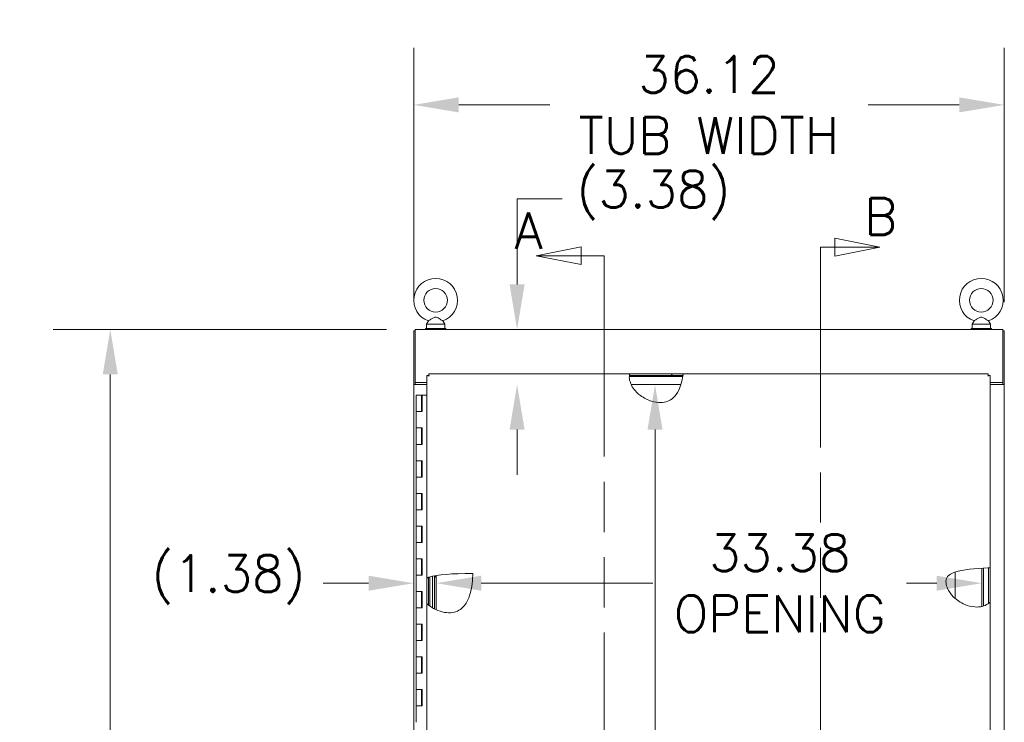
# Model space of a CAD drawing. Header units: inches. Extents: x 4 to 472, y 10 to 298.
# Tile 23 of 45: x 159 to 219, y 193 to 236. Entities that reach past the tile are written whole.
import ezdxf

# ---------------------------------------------------------------- set-up
doc = ezdxf.new("R2010")
doc.units = ezdxf.units.IN
doc.header["$LTSCALE"] = 28
doc.header["$MEASUREMENT"] = 0
doc.linetypes.add('DOUBLE_DASH_CHAIN', pattern=[1.2403, 0.6614, -0.0827, 0.1654, -0.0827, 0.1654, -0.0827])
for name, color, linetype, lineweight in [('Dimension (ANSI)', 7, 'Continuous', 5), ('Hatch (ANSI)', 7, 'Continuous', 5), ('Section Line (ANSI)', 7, 'DOUBLE_DASH_CHAIN', 5), ('Visible (ANSI)', 7, 'Continuous', 5)]:
    doc.layers.add(name, color=color, linetype=linetype, lineweight=lineweight)
doc.styles.add('ROMANS', font='romans.shx')
doc.dimstyles.new('Default (ANSI)', dxfattribs={"dimscale": 28, "dimtxt": 0.08, "dimasz": 0.098425, "dimexe": 0.125, "dimexo": 0.0625, "dimgap": 0.031496, "dimtad": 0, "dimtih": 1, "dimtoh": 1, "dimrnd": 1e-08, "dimzin": 0, "dimdsep": 46, "dimtxsty": 'ROMANS', "dimcen": 0.09, "dimdle": 0.393701, "dimclrd": 256, "dimclre": 256, "dimclrt": 256, "dimadec": 0, "dimazin": 0, "dimtfac": 1.25, "dimtofl": 0, "dimtmove": 0, "dimatfit": 3, "dimfxl": 0, "dimtolj": 1, "dimtzin": 0, "dimlwd": -1, "dimlwe": -1, "dimarcsym": 0})

# ---------------------------------------------------------------- blocks, each defined once
blk = doc.blocks.new('2dTransSection0')
at = {"layer": 'Section Line (ANSI)', "linetype": 'Continuous'}
for p, q in [((6.9099, 7.9178), (6.8119, 7.8983)), ((6.9099, 7.8788), (6.9099, 7.9178)), ((6.9099, 7.8983), (6.8119, 7.8983)), ((6.8119, 7.8983), (6.9099, 7.8788)), ((6.9601, 7.8983), (6.9099, 7.8983)), ((6.9601, 7.8983), (6.9601, 7.8824)), ((6.883, 5.0501), (6.785, 5.0306)), ((6.883, 5.0111), (6.883, 5.0501)), ((6.9601, 5.0465), (6.9601, 5.0306)), ((6.883, 5.0306), (6.785, 5.0306)), ((6.785, 5.0306), (6.883, 5.0111)), ((6.9601, 5.0306), (6.883, 5.0306))]:
    blk.add_line(p, q, dxfattribs=at)
at = {"layer": 'Section Line (ANSI)', "linetype": 'DOUBLE_DASH_CHAIN', "ltscale": 0.023704}
blk.add_line((6.9601, 7.8983), (6.9601, 5.0306), dxfattribs=at)
at = {"layer": 'Section Line (ANSI)', "linetype": 'Continuous', "flags": 128}
for points in [[(6.9099, 7.9178), (6.8119, 7.8983)], [(6.883, 5.0501), (6.785, 5.0306)]]:
    blk.add_lwpolyline(points, dxfattribs=at)
at = {"layer": 'Section Line (ANSI)'}
for points in [[(6.9099, 7.9178), (6.8119, 7.8983), (6.9099, 7.8788), (6.9099, 7.9178)], [(6.883, 5.0501), (6.785, 5.0306), (6.883, 5.0111), (6.883, 5.0501)]]:
    blk.add_solid(points, dxfattribs=at)
at = {"layer": 'Section Line (ANSI)', "insert": (6.7645, 7.9129), "char_height": 0.08, "attachment_point": 7, "line_spacing_factor": 2.283283, "style": 'ROMANS'}
blk.add_mtext('A', dxfattribs=at)
at = {"layer": 'Section Line (ANSI)', "insert": (6.7388, 4.9231), "char_height": 0.08, "attachment_point": 7, "style": 'ROMANS'}
blk.add_mtext('A', dxfattribs=at)
blk = doc.blocks.new('2dTransSection1')
at = {"layer": 'Section Line (ANSI)', "linetype": 'Continuous'}
for p, q in [((7.5625, 7.9169), (7.4645, 7.9364)), ((7.4645, 7.9364), (7.4645, 7.8974)), ((7.4329, 7.9169), (7.4329, 7.9011)), ((7.4329, 7.9169), (7.4645, 7.9169)), ((7.4645, 7.9169), (7.5625, 7.9169)), ((7.4645, 7.8974), (7.5625, 7.9169)), ((7.4329, 5.0158), (7.4329, 5)), ((7.581, 5), (7.483, 5.0195)), ((7.483, 5.0195), (7.483, 4.9805)), ((7.4329, 5), (7.483, 5)), ((7.483, 5), (7.581, 5)), ((7.483, 4.9805), (7.581, 5))]:
    blk.add_line(p, q, dxfattribs=at)
at = {"layer": 'Section Line (ANSI)', "linetype": 'DOUBLE_DASH_CHAIN', "ltscale": 0.023627}
blk.add_line((7.4329, 7.9169), (7.4329, 5), dxfattribs=at)
at = {"layer": 'Section Line (ANSI)', "linetype": 'Continuous', "flags": 128}
for points in [[(7.4645, 7.8974), (7.5625, 7.9169)], [(7.483, 4.9805), (7.581, 5)]]:
    blk.add_lwpolyline(points, dxfattribs=at)
at = {"layer": 'Section Line (ANSI)'}
for points in [[(7.4645, 7.8974), (7.5625, 7.9169), (7.4645, 7.9364), (7.4645, 7.8974)], [(7.483, 4.9805), (7.581, 5), (7.483, 5.0195), (7.483, 4.9805)]]:
    blk.add_solid(points, dxfattribs=at)
at = {"layer": 'Section Line (ANSI)', "char_height": 0.08, "attachment_point": 7, "style": 'ROMANS'}
for insert in [(7.5283, 7.9441), (7.6067, 4.9281)]:
    blk.add_mtext('B', dxfattribs=dict(at, insert=insert))
blk = doc.blocks.new('*D10')
at = {"layer": 'Defpoints', "color": 0}
for p in [(219.363, 230.374), (183.238, 216.549), (219.363, 216.549)]:
    blk.add_point(p, dxfattribs=at)
at = {"layer": 'Dimension (ANSI)'}
for p, q in [((183.238, 218.299), (183.238, 233.874)), ((219.363, 218.299), (219.363, 233.874)), ((185.994, 230.374), (191.565, 230.374)), ((216.607, 230.374), (211.035, 230.374))]:
    blk.add_line(p, q, dxfattribs=at)
for points in [[(185.994, 230.834), (185.994, 229.915), (183.238, 230.374)], [(216.607, 230.834), (216.607, 229.915), (219.363, 230.374)]]:
    blk.add_solid(points, dxfattribs=at)
at = {"layer": 'Dimension (ANSI)', "insert": (201.3, 230.374), "char_height": 2.24, "attachment_point": 5, "style": 'ROMANS'}
blk.add_mtext('\\A1;36.12\\PTUB WIDTH', dxfattribs=at)
blk = doc.blocks.new('*D11')
at = {"layer": 'Defpoints', "color": 0}
for p in [(183.331, 216.643), (164.681, 144.518), (183.331, 144.518)]:
    blk.add_point(p, dxfattribs=at)
at = {"layer": 'Dimension (ANSI)'}
for p, q in [((181.581, 216.643), (161.181, 216.643)), ((164.681, 213.887), (164.681, 185.364)), ((164.681, 147.274), (164.681, 173.894)), ((181.581, 144.518), (161.181, 144.518))]:
    blk.add_line(p, q, dxfattribs=at)
for points in [[(164.222, 213.887), (165.141, 213.887), (164.681, 216.643)], [(164.222, 147.274), (165.141, 147.274), (164.681, 144.518)]]:
    blk.add_solid(points, dxfattribs=at)
at = {"layer": 'Dimension (ANSI)', "insert": (164.681, 179.629), "char_height": 2.24, "attachment_point": 5, "style": 'ROMANS'}
blk.add_mtext('\\A1;72.13\\PTUB\\PHEIGHT', dxfattribs=at)
blk = doc.blocks.new('*D36')
at = {"layer": 'Defpoints', "color": 0}
for p in [(189.563, 216.643), (199.229, 216.643), (199.229, 213.268)]:
    blk.add_point(p, dxfattribs=at)
at = {"layer": 'Dimension (ANSI)'}
for p, q in [((189.563, 219.399), (189.563, 224.629)), ((189.563, 224.629), (192.319, 224.629)), ((189.563, 210.512), (189.563, 207.756))]:
    blk.add_line(p, q, dxfattribs=at)
for points in [[(189.104, 219.399), (190.022, 219.399), (189.563, 216.643)], [(189.104, 210.512), (190.022, 210.512), (189.563, 213.268)]]:
    blk.add_solid(points, dxfattribs=at)
at = {"layer": 'Dimension (ANSI)', "insert": (193.201, 226.336), "char_height": 2.24, "attachment_point": 1, "style": 'ROMANS'}
blk.add_mtext('\\A1;(3.38)', dxfattribs=at)
blk = doc.blocks.new('*D37')
at = {"layer": 'Defpoints', "color": 0}
for p in [(198.001, 213.268), (198.001, 151.893), (198.001, 151.893)]:
    blk.add_point(p, dxfattribs=at)
at = {"layer": 'Dimension (ANSI)'}
for p, q in [((198.001, 210.512), (198.001, 186.449)), ((198.001, 154.649), (198.001, 178.712))]:
    blk.add_line(p, q, dxfattribs=at)
for points in [[(197.541, 210.512), (198.46, 210.512), (198.001, 213.268)], [(197.541, 154.649), (198.46, 154.649), (198.001, 151.893)]]:
    blk.add_solid(points, dxfattribs=at)
at = {"layer": 'Dimension (ANSI)', "insert": (198.001, 182.58), "char_height": 2.24, "attachment_point": 5, "style": 'ROMANS'}
blk.add_mtext('\\A1;61.38\\POPENING', dxfattribs=at)
blk = doc.blocks.new('*D38')
at = {"layer": 'Defpoints', "color": 0}
for p in [(184.613, 200.606), (217.988, 201.12), (217.988, 200.606)]:
    blk.add_point(p, dxfattribs=at)
at = {"layer": 'Dimension (ANSI)'}
for p, q in [((187.369, 201.12), (197.866, 201.12)), ((215.232, 201.12), (213.39, 201.12))]:
    blk.add_line(p, q, dxfattribs=at)
for points in [[(187.369, 201.579), (187.369, 200.661), (184.613, 201.12)], [(215.232, 201.579), (215.232, 200.661), (217.988, 201.12)]]:
    blk.add_solid(points, dxfattribs=at)
at = {"layer": 'Dimension (ANSI)', "insert": (205.628, 201.12), "char_height": 2.24, "attachment_point": 5, "style": 'ROMANS'}
blk.add_mtext('\\A1;33.38\\POPENING', dxfattribs=at)
blk = doc.blocks.new('*D39')
at = {"layer": 'Defpoints', "color": 0}
for p in [(183.238, 201.12), (183.238, 201.11), (184.613, 201.11)]:
    blk.add_point(p, dxfattribs=at)
at = {"layer": 'Dimension (ANSI)'}
for p, q in [((180.482, 201.12), (177.694, 201.12)), ((187.369, 201.12), (190.124, 201.12))]:
    blk.add_line(p, q, dxfattribs=at)
for points in [[(180.482, 201.579), (180.482, 200.661), (183.238, 201.12)], [(187.369, 201.579), (187.369, 200.661), (184.613, 201.12)]]:
    blk.add_solid(points, dxfattribs=at)
at = {"layer": 'Dimension (ANSI)', "insert": (167.212, 202.827), "char_height": 2.24, "attachment_point": 1, "style": 'ROMANS'}
blk.add_mtext('\\A1;(1.38)', dxfattribs=at)

msp = doc.modelspace()

# ---------------------------------------------------------------- hatches: boundary and pattern name
at = {"layer": 'Hatch (ANSI)'}
h = msp.add_hatch(dxfattribs=at)
h.set_pattern_fill('ANSI31', color=256, scale=28, style=0)
edge = h.paths.add_edge_path()
edge.add_spline(control_points=[(199.4226, 151.3948), (199.4222, 151.3941), (199.4219, 151.3934), (199.4152, 151.3804), (199.4089, 151.3686), (199.3963, 151.3454), (199.3901, 151.3344), (199.3801, 151.3169), (199.3762, 151.3102), (199.3719, 151.3028), (199.3709, 151.3011), (199.3709, 151.3011)], knot_values=[1.3237845, 1.3237845, 1.3237845, 1.3237845, 1.3297614, 1.3297614, 1.4385269, 1.4385269, 1.5614114, 1.5614114, 1.6773768, 1.6773768, 1.7681853, 1.7681853, 1.7681853, 1.7681853], degree=3, periodic=0)
edge.add_line((199.3709, 151.3011), (196.8964, 151.3011))
edge.add_spline(control_points=[(196.8964, 151.3011), (196.8964, 151.3011), (196.896, 151.3015), (196.8933, 151.3041), (196.8898, 151.3075), (196.8788, 151.3184), (196.8705, 151.3267), (196.8505, 151.3472), (196.8381, 151.3601), (196.8192, 151.3806), (196.8128, 151.3876), (196.8063, 151.3948)], knot_values=[2.753153, 2.753153, 2.753153, 2.753153, 2.803722, 2.803722, 2.9071106, 2.9071106, 3.0421263, 3.0421263, 3.2031298, 3.2031298, 3.2831713, 3.2831713, 3.2831713, 3.2831713], degree=3, periodic=0)
edge.add_line((196.8063, 151.3948), (199.4226, 151.3948))
edge = h.paths.add_edge_path()
edge.add_line((199.7066, 213.8324), (196.4339, 213.8324))
edge.add_spline(control_points=[(196.4339, 213.8324), (196.436, 213.8435), (196.4384, 213.8541), (196.4448, 213.8786), (196.4489, 213.8914), (196.4558, 213.9106), (196.4585, 213.9174), (196.4615, 213.9246), (196.4622, 213.9261), (196.4622, 213.9261)], knot_values=[1.251614, 1.251614, 1.251614, 1.251614, 1.3404209, 1.3404209, 1.4729037, 1.4729037, 1.5911976, 1.5911976, 1.6781809, 1.6781809, 1.6781809, 1.6781809], degree=3, periodic=0)
edge.add_line((196.4622, 213.9261), (199.7197, 213.9261))
edge.add_spline(control_points=[(199.7197, 213.9261), (199.7197, 213.9261), (199.7197, 213.9261), (199.7196, 213.9253), (199.7191, 213.9213), (199.7172, 213.9075), (199.7159, 213.8979), (199.7126, 213.874), (199.7106, 213.8599), (199.7078, 213.8406), (199.7072, 213.8365), (199.7066, 213.8324)], knot_values=[0.5412559, 0.5412559, 0.5412559, 0.5412559, 0.555183, 0.555183, 0.6803419, 0.6803419, 0.8041657, 0.8041657, 0.9296394, 0.9296394, 0.9626154, 0.9626154, 0.9626154, 0.9626154], degree=3, periodic=0)
edge = h.paths.add_edge_path()
edge.add_line((218.3945, 199.8816), (218.3945, 202.0576))
edge.add_spline(control_points=[(218.3945, 202.0576), (218.4045, 202.0579), (218.4142, 202.0581), (218.4346, 202.0587), (218.4449, 202.0589), (218.4636, 202.0594), (218.4716, 202.0596), (218.4836, 202.0599), (218.4872, 202.06), (218.4881, 202.06), (218.4882, 202.06), (218.4882, 202.06)], knot_values=[1.2529354, 1.2529354, 1.2529354, 1.2529354, 1.3321494, 1.3321494, 1.4305131, 1.4305131, 1.5391695, 1.5391695, 1.6562727, 1.6562727, 1.6723331, 1.6723331, 1.6723331, 1.6723331], degree=3, periodic=0)
edge.add_line((218.4882, 202.06), (218.4882, 199.9581))
edge.add_spline(control_points=[(218.4882, 199.9581), (218.4882, 199.9581), (218.4882, 199.9581), (218.488, 199.958), (218.4861, 199.9562), (218.4783, 199.9492), (218.4719, 199.9434), (218.4533, 199.9275), (218.4395, 199.916), (218.4143, 199.8963), (218.4046, 199.8889), (218.3945, 199.8816)], knot_values=[0.7558037, 0.7558037, 0.7558037, 0.7558037, 0.7594075, 0.7594075, 0.8621984, 0.8621984, 0.9853115, 0.9853115, 1.1540231, 1.1540231, 1.2509481, 1.2509481, 1.2509481, 1.2509481], degree=3, periodic=0)
edge = h.paths.add_edge_path()
edge.add_spline(control_points=[(184.1444, 199.783), (184.1426, 199.7844), (184.1409, 199.7857), (184.1392, 199.7871)], knot_values=[1.5508572, 1.5508572, 1.5508572, 1.5508572, 1.5680192, 1.5680192, 1.5680192, 1.5680192], degree=3, periodic=0)
edge.add_spline(control_points=[(184.1392, 199.7871), (184.135, 199.7904), (184.1308, 199.7938), (184.1126, 199.8085), (184.0992, 199.8197), (184.0769, 199.8386), (184.0677, 199.8465), (184.056, 199.8568), (184.0526, 199.8598), (184.0509, 199.8614), (184.0507, 199.8615), (184.0507, 199.8615)], knot_values=[1.5680192, 1.5680192, 1.5680192, 1.5680192, 1.6096976, 1.6096976, 1.7553589, 1.7553589, 1.8882987, 1.8882987, 1.991448, 1.991448, 2.0229001, 2.0229001, 2.0229001, 2.0229001], degree=3, periodic=0)
edge.add_line((184.0507, 199.8615), (184.0507, 201.4481))
edge.add_spline(control_points=[(184.0507, 201.4481), (184.0507, 201.4481), (184.0533, 201.449), (184.0639, 201.4527), (184.0724, 201.4556), (184.0935, 201.4627), (184.1058, 201.4668), (184.1274, 201.4736), (184.1358, 201.4762), (184.1444, 201.4788)], knot_values=[2.3831751, 2.3831751, 2.3831751, 2.3831751, 2.4955965, 2.4955965, 2.6203472, 2.6203472, 2.741038, 2.741038, 2.8118257, 2.8118257, 2.8118257, 2.8118257], degree=3, periodic=0)
edge.add_line((184.1444, 201.4788), (184.1444, 199.783))
h = msp.add_hatch(dxfattribs=at)
h.set_pattern_fill('ANSI31', color=256, scale=28, angle=15, style=0)
edge = h.paths.add_edge_path()
edge.add_line((217.9877, 199.6971), (217.9877, 202.0417))
edge.add_spline(control_points=[(217.9877, 202.0417), (218.0188, 202.0433), (218.05, 202.0448), (218.0814, 202.0462)], knot_values=[17.2922415, 17.2922415, 17.2922415, 17.2922415, 17.4891543, 17.4891543, 17.4891543, 17.4891543], degree=3, periodic=0)
edge.add_line((218.0814, 202.0462), (218.0814, 199.723))
edge.add_spline(control_points=[(218.0814, 199.723), (218.0602, 199.7162), (218.0387, 199.71), (218.0073, 199.7018), (217.9975, 199.6994), (217.9877, 199.6971)], knot_values=[0.867046, 0.867046, 0.867046, 0.867046, 1.0378806, 1.0378806, 1.1147616, 1.1147616, 1.1147616, 1.1147616], degree=3, periodic=0)
h = msp.add_hatch(dxfattribs=at)
h.set_pattern_fill('ANSI31', color=256, scale=28, angle=75, style=0)
edge = h.paths.add_edge_path()
edge.add_line((184.1444, 199.783), (184.1444, 201.4788))
edge.add_spline(control_points=[(184.1444, 201.4788), (184.1468, 201.4796), (184.1491, 201.4803), (184.1562, 201.4824), (184.1608, 201.4838), (184.1686, 201.4861), (184.1718, 201.487), (184.1752, 201.488), (184.1754, 201.4881), (184.1756, 201.4881)], knot_values=[2.8118257, 2.8118257, 2.8118257, 2.8118257, 2.83134, 2.83134, 2.8686756, 2.8686756, 2.893618, 2.893618, 2.8954665, 2.8954665, 2.8954665, 2.8954665], degree=3, periodic=0)
edge.add_spline(control_points=[(184.1756, 201.4881), (184.19, 201.4923), (184.2045, 201.4964), (184.2194, 201.5005)], knot_values=[0.0517692, 0.0517692, 0.0517692, 0.0517692, 0.1639103, 0.1639103, 0.1639103, 0.1639103], degree=3, periodic=0)
edge.add_line((184.2194, 201.5005), (184.2194, 199.7262))
edge.add_spline(control_points=[(184.2194, 199.7262), (184.2046, 199.7369), (184.1901, 199.7477), (184.1756, 199.7587)], knot_values=[7.0844643, 7.0844643, 7.0844643, 7.0844643, 7.1655715, 7.1655715, 7.1655715, 7.1655715], degree=3, periodic=0)
edge.add_spline(control_points=[(184.1756, 199.7587), (184.1706, 199.7626), (184.1655, 199.7665), (184.1551, 199.7746), (184.1497, 199.7788), (184.1444, 199.783)], knot_values=[1.4503255, 1.4503255, 1.4503255, 1.4503255, 1.4985102, 1.4985102, 1.5508572, 1.5508572, 1.5508572, 1.5508572], degree=3, periodic=0)
h = msp.add_hatch(dxfattribs=at)
h.set_pattern_fill('ANSI31', color=256, scale=28, angle=90, style=0)
edge = h.paths.add_edge_path()
edge.add_line((184.6127, 201.5848), (184.6127, 199.4971))
edge.add_spline(control_points=[(184.6127, 199.4971), (184.6076, 199.4995), (184.6025, 199.5018), (184.5711, 199.5164), (184.5449, 199.5292), (184.519, 199.5425)], knot_values=[6.4082712, 6.4082712, 6.4082712, 6.4082712, 6.4333549, 6.4333549, 6.5631709, 6.5631709, 6.5631709, 6.5631709], degree=3, periodic=0)
edge.add_line((184.519, 199.5425), (184.519, 201.5682))
edge.add_spline(control_points=[(184.519, 201.5682), (184.5494, 201.5741), (184.5806, 201.5796), (184.6127, 201.5848)], knot_values=[0.8464499, 0.8464499, 0.8464499, 0.8464499, 1.0362538, 1.0362538, 1.0362538, 1.0362538], degree=3, periodic=0)

# ---------------------------------------------------------------- linework, layer by layer
at = {"layer": 'Visible (ANSI)'}
for p, q in [((184.1381, 217.1609), (184.0214, 216.9555)), ((184.0214, 216.9555), (185.1414, 216.9555)), ((184.0214, 216.9555), (184.0214, 216.7055)), ((185.0246, 217.1609), (185.1414, 216.9555)), ((185.1414, 216.9555), (185.1414, 216.7055)), ((217.5101, 217.1609), (217.3934, 216.9555)), ((217.3934, 216.9555), (218.5134, 216.9555)), ((217.3934, 216.9555), (217.3934, 216.7055)), ((218.3966, 217.1609), (218.5134, 216.9555)), ((218.5134, 216.9555), (218.5134, 216.7055)), ((183.2377, 216.5493), (183.2377, 213.2682)), ((183.3314, 216.5493), (183.2377, 216.5493)), ((183.3314, 216.643), (219.269, 216.643)), ((183.3314, 216.643), (183.3314, 216.518)), ((183.3314, 213.3929), (183.3314, 216.518)), ((185.2064, 216.7055), (183.9564, 216.7055)), ((183.9564, 216.7055), (183.9564, 216.643)), ((185.2064, 216.7055), (185.2064, 216.643)), ((218.5784, 216.7055), (217.3284, 216.7055)), ((217.3284, 216.7055), (217.3284, 216.643)), ((218.5784, 216.7055), (218.5784, 216.643)), ((219.269, 216.518), (219.269, 216.643)), ((219.3627, 216.5493), (219.269, 216.5493)), ((219.269, 216.518), (219.269, 213.3929)), ((219.3627, 216.5493), (219.3627, 213.2682)), ((184.0507, 201.4481), (184.0507, 213.8214)), ((184.1444, 213.8214), (184.0507, 213.8214)), ((184.1554, 213.9261), (196.4622, 213.9261)), ((184.1554, 213.8324), (184.1554, 213.9261)), ((199.7066, 213.8324), (196.4339, 213.8324)), ((196.4622, 213.9261), (199.7197, 213.9261)), ((199.7197, 213.9261), (218.3834, 213.9261)), ((218.3834, 213.8324), (218.3834, 213.9261)), ((218.3945, 213.8214), (218.4882, 213.8214)), ((218.4882, 213.8214), (218.4882, 202.06)), ((183.2377, 213.268), (183.2377, 213.2682)), ((183.2377, 213.2682), (183.3314, 213.2682)), ((183.3626, 213.268), (183.2377, 213.268)), ((183.2377, 151.893), (183.2377, 213.268)), ((183.3314, 213.3929), (183.3314, 213.2682)), ((183.3314, 213.3929), (184.0507, 213.3929)), ((183.3314, 213.2682), (183.3314, 213.268)), ((183.3626, 213.268), (184.0507, 213.268)), ((196.426, 213.768), (199.6964, 213.768)), ((199.5815, 213.268), (196.5419, 213.268)), ((218.4882, 213.3929), (219.269, 213.3929)), ((218.4882, 213.268), (219.2377, 213.268)), ((219.3627, 213.268), (219.2377, 213.268)), ((219.269, 213.3929), (219.269, 213.2682)), ((219.269, 213.2682), (219.3627, 213.2682)), ((219.269, 213.268), (219.269, 213.2682)), ((219.3627, 213.2682), (219.3627, 213.268)), ((219.3627, 213.268), (219.3627, 151.893)), ((183.392, 212.6135), (183.722, 212.6135)), ((183.392, 211.6135), (183.392, 212.6135)), ((183.7442, 212.6135), (183.722, 212.6135)), ((183.722, 211.6135), (183.722, 212.6135)), ((183.7442, 211.6135), (183.7442, 212.6135)), ((183.7442, 212.6135), (183.7509, 212.6135)), ((183.7509, 212.6135), (183.7509, 211.6135)), ((184.0507, 212.6135), (183.7509, 212.6135)), ((183.5716, 211.6135), (183.392, 211.6135)), ((183.392, 211.6135), (183.5716, 211.6135)), ((183.392, 210.6135), (183.392, 211.6135)), ((183.7509, 211.6135), (183.5716, 211.6135)), ((183.392, 210.6135), (183.5716, 210.6135)), ((183.392, 209.6135), (183.392, 210.6135)), ((183.5716, 210.6135), (183.392, 210.6135)), ((183.5716, 210.6135), (183.7509, 210.6135)), ((183.722, 209.6135), (183.722, 210.6135)), ((183.7442, 209.6135), (183.7442, 210.6135)), ((183.7509, 210.6135), (183.7509, 209.6135)), ((183.5716, 209.6135), (183.392, 209.6135)), ((183.392, 209.6135), (183.5716, 209.6135)), ((183.392, 208.6135), (183.392, 209.6135)), ((183.7509, 209.6135), (183.5716, 209.6135)), ((183.392, 208.6135), (183.5716, 208.6135)), ((183.392, 207.6135), (183.392, 208.6135)), ((183.5716, 208.6135), (183.392, 208.6135)), ((183.5716, 208.6135), (183.7509, 208.6135)), ((183.722, 207.6135), (183.722, 208.6135)), ((183.7442, 207.6135), (183.7442, 208.6135)), ((183.7509, 208.6135), (183.7509, 207.6135)), ((183.5716, 207.6135), (183.392, 207.6135)), ((183.392, 207.6135), (183.5716, 207.6135)), ((183.392, 206.6135), (183.392, 207.6135)), ((183.7509, 207.6135), (183.5716, 207.6135)), ((183.392, 206.6135), (183.5716, 206.6135)), ((183.392, 205.6135), (183.392, 206.6135)), ((183.5716, 206.6135), (183.392, 206.6135)), ((183.5716, 206.6135), (183.7509, 206.6135)), ((183.722, 205.6135), (183.722, 206.6135)), ((183.7442, 205.6135), (183.7442, 206.6135)), ((183.7509, 206.6135), (183.7509, 205.6135)), ((183.5716, 205.6135), (183.392, 205.6135)), ((183.392, 205.6135), (183.5716, 205.6135)), ((183.392, 204.6135), (183.392, 205.6135)), ((183.7509, 205.6135), (183.5716, 205.6135)), ((183.392, 204.6135), (183.5716, 204.6135)), ((183.392, 203.6135), (183.392, 204.6135)), ((183.5716, 204.6135), (183.392, 204.6135)), ((183.5716, 204.6135), (183.7509, 204.6135)), ((183.722, 203.6135), (183.722, 204.6135)), ((183.7442, 203.6135), (183.7442, 204.6135)), ((183.7509, 204.6135), (183.7509, 203.6135)), ((183.5716, 203.6135), (183.392, 203.6135)), ((183.392, 203.6135), (183.5716, 203.6135)), ((183.392, 202.6135), (183.392, 203.6135)), ((183.7509, 203.6135), (183.5716, 203.6135)), ((183.392, 202.6135), (183.5716, 202.6135)), ((183.392, 201.6135), (183.392, 202.6135)), ((183.5716, 202.6135), (183.392, 202.6135)), ((183.5716, 202.6135), (183.7509, 202.6135)), ((183.722, 201.6135), (183.722, 202.6135)), ((183.7442, 201.6135), (183.7442, 202.6135)), ((183.7509, 202.6135), (183.7509, 201.6135)), ((216.3503, 200.1925), (216.3483, 201.8035)), ((217.9877, 199.6971), (217.9877, 202.0417)), ((218.0814, 202.0462), (218.0814, 199.723)), ((218.3945, 199.8816), (218.3945, 202.0576)), ((218.4882, 202.06), (218.4882, 199.9581)), ((183.5716, 201.6135), (183.392, 201.6135)), ((183.392, 201.6135), (183.5716, 201.6135)), ((183.392, 200.6135), (183.392, 201.6135)), ((183.7509, 201.6135), (183.5716, 201.6135)), ((184.0507, 199.8615), (184.0507, 201.4481)), ((184.1444, 201.4788), (184.1444, 199.783)), ((184.1444, 199.783), (184.1444, 201.4788)), ((184.2194, 201.5005), (184.2194, 199.7262)), ((184.387, 199.6158), (184.387, 201.5415)), ((184.519, 199.5425), (184.519, 201.5682)), ((184.6127, 201.5848), (184.6127, 199.4971)), ((183.392, 200.6135), (183.5716, 200.6135)), ((183.392, 199.6135), (183.392, 200.6135)), ((183.5716, 200.6135), (183.392, 200.6135)), ((183.5716, 200.6135), (183.7509, 200.6135)), ((183.722, 199.6135), (183.722, 200.6135)), ((183.7442, 199.6135), (183.7442, 200.6135)), ((183.7509, 200.6135), (183.7509, 199.6135)), ((218.4882, 199.9581), (218.4882, 151.4059)), ((183.5716, 199.6135), (183.392, 199.6135)), ((183.392, 199.6135), (183.5716, 199.6135)), ((183.392, 198.6135), (183.392, 199.6135)), ((183.7509, 199.6135), (183.5716, 199.6135)), ((184.0507, 155.0553), (184.0507, 199.8615)), ((183.392, 198.6135), (183.5716, 198.6135)), ((183.392, 197.6135), (183.392, 198.6135)), ((183.5716, 198.6135), (183.392, 198.6135)), ((183.5716, 198.6135), (183.7509, 198.6135)), ((183.722, 197.6135), (183.722, 198.6135)), ((183.7442, 197.6135), (183.7442, 198.6135)), ((183.7509, 198.6135), (183.7509, 197.6135)), ((183.5716, 197.6135), (183.392, 197.6135)), ((183.392, 197.6135), (183.5716, 197.6135)), ((183.392, 196.6135), (183.392, 197.6135)), ((183.7509, 197.6135), (183.5716, 197.6135)), ((183.392, 196.6135), (183.5716, 196.6135)), ((183.392, 195.6135), (183.392, 196.6135)), ((183.5716, 196.6135), (183.392, 196.6135)), ((183.5716, 196.6135), (183.7509, 196.6135)), ((183.722, 195.6135), (183.722, 196.6135)), ((183.7442, 195.6135), (183.7442, 196.6135)), ((183.7509, 196.6135), (183.7509, 195.6135)), ((183.5716, 195.6135), (183.392, 195.6135)), ((183.392, 195.6135), (183.5716, 195.6135)), ((183.392, 194.6135), (183.392, 195.6135)), ((183.7509, 195.6135), (183.5716, 195.6135)), ((183.392, 194.6135), (183.5716, 194.6135)), ((183.392, 193.6135), (183.392, 194.6135)), ((183.5716, 194.6135), (183.392, 194.6135)), ((183.5716, 194.6135), (183.7509, 194.6135)), ((183.722, 193.6135), (183.722, 194.6135)), ((183.7442, 193.6135), (183.7442, 194.6135)), ((183.7509, 194.6135), (183.7509, 193.6135)), ((183.5716, 193.6135), (183.392, 193.6135)), ((183.392, 193.6135), (183.5716, 193.6135)), ((183.392, 192.6135), (183.392, 193.6135)), ((183.7509, 193.6135), (183.5716, 193.6135))]:
    msp.add_line(p, q, dxfattribs=at)
for centre in [(184.5814, 218.4255), (217.9534, 218.4255)]:
    msp.add_circle(centre, 0.72, dxfattribs=at)
for centre in [(184.5814, 218.4255), (217.9534, 218.4255)]:
    msp.add_arc(centre, 1.34, 289.317349, 250.682651, dxfattribs=at)
for points, knots in [([(184.5814, 217.3955), (184.5676, 217.3955), (184.554, 217.3939), (184.5109, 217.3842), (184.4825, 217.3715), (184.4068, 217.3325), (184.349, 217.2954), (184.2565, 217.2361), (184.2259, 217.2165), (184.1804, 217.1875), (184.1633, 217.1768), (184.1429, 217.1639), (184.1381, 217.1609), (184.1381, 217.1609)], [0.91423809, 0.91423809, 0.91423809, 0.91423809, 0.9520549, 0.9520549, 1.03110369, 1.03110369, 1.1787345, 1.1787345, 1.27626296, 1.27626296, 1.36241496, 1.36241496, 1.43431483, 1.43431483, 1.43431483, 1.43431483]), ([(185.0246, 217.1609), (185.0246, 217.1609), (185.024, 217.1613), (185.0193, 217.1642), (185.0108, 217.1696), (184.9843, 217.1863), (184.9659, 217.198), (184.9187, 217.2281), (184.8889, 217.2472), (184.8124, 217.2961), (184.7672, 217.3248), (184.6903, 217.3673), (184.6522, 217.3856), (184.6029, 217.3945), (184.5921, 217.3955), (184.5814, 217.3955)], [0.44477245, 0.44477245, 0.44477245, 0.44477245, 0.46536928, 0.46536928, 0.52564713, 0.52564713, 0.59143372, 0.59143372, 0.67079373, 0.67079373, 0.78259067, 0.78259067, 0.8847232, 0.8847232, 0.91423809, 0.91423809, 0.91423809, 0.91423809]), ([(217.9534, 217.3955), (217.9396, 217.3955), (217.926, 217.3939), (217.8829, 217.3842), (217.8545, 217.3715), (217.7788, 217.3325), (217.721, 217.2954), (217.6285, 217.2361), (217.5979, 217.2165), (217.5524, 217.1875), (217.5353, 217.1768), (217.5149, 217.1639), (217.5101, 217.1609), (217.5101, 217.1609)], [0.91423809, 0.91423809, 0.91423809, 0.91423809, 0.9520549, 0.9520549, 1.03110369, 1.03110369, 1.1787345, 1.1787345, 1.27626296, 1.27626296, 1.36241496, 1.36241496, 1.43431483, 1.43431483, 1.43431483, 1.43431483]), ([(218.3966, 217.1609), (218.3966, 217.1609), (218.396, 217.1613), (218.3913, 217.1642), (218.3828, 217.1696), (218.3563, 217.1863), (218.3379, 217.198), (218.2907, 217.2281), (218.2609, 217.2472), (218.1844, 217.2961), (218.1392, 217.3248), (218.0623, 217.3673), (218.0242, 217.3856), (217.9749, 217.3945), (217.9641, 217.3955), (217.9534, 217.3955)], [0.44477245, 0.44477245, 0.44477245, 0.44477245, 0.46536928, 0.46536928, 0.52564713, 0.52564713, 0.59143372, 0.59143372, 0.67079373, 0.67079373, 0.78259067, 0.78259067, 0.8847232, 0.8847232, 0.91423809, 0.91423809, 0.91423809, 0.91423809]), ([(184.0507, 213.8214), (184.0507, 213.8169), (184.0755, 213.8124), (184.1134, 213.8079), (184.1322, 213.8056), (184.1539, 213.8034), (184.1756, 213.8012)], [0, 0, 0, 0, 1.04908, 1.04908, 1.04908, 1.5707963, 1.5707963, 1.5707963, 1.5707963]), ([(184.1756, 213.8012), (184.1602, 213.8075), (184.1458, 213.8139), (184.1445, 213.8202), (184.1444, 213.8206), (184.1444, 213.821), (184.1444, 213.8214)], [0, 0, 0, 0, 1.4834748, 1.4834748, 1.4834748, 1.5707963, 1.5707963, 1.5707963, 1.5707963]), ([(184.1756, 213.8012), (184.1711, 213.8448), (184.1666, 213.8877), (184.1621, 213.9095), (184.1599, 213.9203), (184.1577, 213.9261), (184.1554, 213.9261)], [0, 0, 0, 0, 1.04908, 1.04908, 1.04908, 1.5707963, 1.5707963, 1.5707963, 1.5707963]), ([(184.1756, 213.8012), (184.1693, 213.8166), (184.1629, 213.8309), (184.1565, 213.8323), (184.1562, 213.8324), (184.1558, 213.8324), (184.1554, 213.8324)], [0, 0, 0, 0, 1.4834748, 1.4834748, 1.4834748, 1.5707963, 1.5707963, 1.5707963, 1.5707963]), ([(199.7018, 213.8012), (199.6562, 213.5106), (199.5796, 213.2015), (199.3531, 212.7189), (199.2407, 212.5745), (199.008, 212.3573), (198.8842, 212.2913), (198.6409, 212.1973), (198.4978, 212.1718), (198.1643, 212.1626), (197.9736, 212.1935), (197.548, 212.3232), (197.3106, 212.4456), (196.9666, 212.702), (196.7614, 212.879), (196.5358, 213.2637), (196.4952, 213.3752), (196.4537, 213.5144), (196.4395, 213.5751), (196.4244, 213.6894), (196.4222, 213.7458), (196.4291, 213.8012)], [0.0505018, 0.0505018, 0.0505018, 0.0505018, 2.2831431, 2.2831431, 4.1015598, 4.1015598, 6.1275921, 6.1275921, 8.6640578, 8.6640578, 11.9644596, 11.9644596, 16.4351581, 16.4351581, 19.4856838, 19.4856838, 20.9958625, 20.9958625, 22.0354999, 22.0354999, 23.0027345, 23.0027345, 23.0027345, 23.0027345]), ([(196.4291, 213.8012), (196.4293, 213.8026), (196.4294, 213.804), (196.4308, 213.8142), (196.4322, 213.8229), (196.4359, 213.8429), (196.4384, 213.8538), (196.4448, 213.8786), (196.4489, 213.8914), (196.4558, 213.9106), (196.4585, 213.9174), (196.4615, 213.9246), (196.4622, 213.9261), (196.4622, 213.9261)], [1.1703905, 1.1703905, 1.1703905, 1.1703905, 1.18128131, 1.18128131, 1.24902348, 1.24902348, 1.34042087, 1.34042087, 1.47290373, 1.47290373, 1.59119761, 1.59119761, 1.67818093, 1.67818093, 1.67818093, 1.67818093]), ([(199.7197, 213.9261), (199.7197, 213.9261), (199.7197, 213.9261), (199.7196, 213.9253), (199.7191, 213.9213), (199.7172, 213.9075), (199.7159, 213.8979), (199.7126, 213.874), (199.7106, 213.8599), (199.7073, 213.8371), (199.7061, 213.8292), (199.7041, 213.8162), (199.7033, 213.8112), (199.7023, 213.8045), (199.702, 213.8028), (199.7018, 213.8012)], [0.54125591, 0.54125591, 0.54125591, 0.54125591, 0.555183, 0.555183, 0.68034193, 0.68034193, 0.80416567, 0.80416567, 0.92963935, 0.92963935, 0.99197608, 0.99197608, 1.03095913, 1.03095913, 1.04379466, 1.04379466, 1.04379466, 1.04379466]), ([(218.3834, 213.9261), (218.3789, 213.9261), (218.3744, 213.9013), (218.3699, 213.8634), (218.3677, 213.8446), (218.3655, 213.8229), (218.3632, 213.8012)], [0, 0, 0, 0, 1.04908, 1.04908, 1.04908, 1.5707963, 1.5707963, 1.5707963, 1.5707963]), ([(218.3632, 213.8012), (218.3696, 213.8166), (218.3759, 213.8309), (218.3823, 213.8323), (218.3827, 213.8324), (218.3831, 213.8324), (218.3834, 213.8324)], [0, 0, 0, 0, 1.4834748, 1.4834748, 1.4834748, 1.5707963, 1.5707963, 1.5707963, 1.5707963]), ([(218.3632, 213.8012), (218.3787, 213.8075), (218.393, 213.8139), (218.3944, 213.8202), (218.3944, 213.8206), (218.3945, 213.821), (218.3945, 213.8214)], [0, 0, 0, 0, 1.4834748, 1.4834748, 1.4834748, 1.5707963, 1.5707963, 1.5707963, 1.5707963]), ([(218.3632, 213.8012), (218.4069, 213.8057), (218.4498, 213.8101), (218.4716, 213.8146), (218.4824, 213.8169), (218.4882, 213.8191), (218.4882, 213.8214)], [0, 0, 0, 0, 1.04908, 1.04908, 1.04908, 1.5707963, 1.5707963, 1.5707963, 1.5707963]), ([(218.3632, 199.8596), (218.2573, 199.788), (218.1411, 199.7366), (217.8668, 199.6653), (217.7103, 199.6555), (217.3462, 199.684), (217.1377, 199.7405), (216.6941, 199.9295), (216.4545, 200.0856), (216.0907, 200.4409), (215.9734, 200.614), (215.8475, 200.906), (215.8149, 201.021), (215.7896, 201.1946), (215.7898, 201.2611), (215.8102, 201.3793), (215.8306, 201.4336), (215.8993, 201.5426), (215.9486, 201.5914), (216.0833, 201.6924), (216.1912, 201.7487), (216.8167, 201.9668), (217.5751, 202.033), (218.3632, 202.0567)], [0.0609162, 0.0609162, 0.0609162, 0.0609162, 1.0378806, 1.0378806, 2.2213475, 2.2213475, 3.8201155, 3.8201155, 5.8854891, 5.8854891, 7.6969491, 7.6969491, 8.8345035, 8.8345035, 9.7410981, 9.7410981, 10.6426995, 10.6426995, 11.686067, 11.686067, 13.1900118, 13.1900118, 18.0750433, 18.0750433, 18.0750433, 18.0750433]), ([(218.3632, 202.0567), (218.3643, 202.0567), (218.3653, 202.0567), (218.3679, 202.0568), (218.3695, 202.0568), (218.3746, 202.057), (218.3783, 202.0571), (218.3964, 202.0576), (218.4104, 202.058), (218.4346, 202.0587), (218.4449, 202.0589), (218.4636, 202.0594), (218.4716, 202.0596), (218.4836, 202.0599), (218.4872, 202.06), (218.4881, 202.06), (218.4882, 202.06), (218.4882, 202.06)], [1.172611, 1.172611, 1.172611, 1.172611, 1.18049752, 1.18049752, 1.19242858, 1.19242858, 1.2201246, 1.2201246, 1.33214943, 1.33214943, 1.43051309, 1.43051309, 1.53916953, 1.53916953, 1.65627266, 1.65627266, 1.67233306, 1.67233306, 1.67233306, 1.67233306]), ([(184.0507, 201.4481), (184.0507, 201.4481), (184.0533, 201.449), (184.0639, 201.4527), (184.0724, 201.4556), (184.0935, 201.4627), (184.1058, 201.4668), (184.1296, 201.4743), (184.1404, 201.4776), (184.1562, 201.4824), (184.1608, 201.4838), (184.1686, 201.4861), (184.1718, 201.487), (184.1752, 201.488), (184.1754, 201.4881), (184.1756, 201.4881)], [2.38317506, 2.38317506, 2.38317506, 2.38317506, 2.49559647, 2.49559647, 2.6203472, 2.6203472, 2.74103803, 2.74103803, 2.83133995, 2.83133995, 2.86867556, 2.86867556, 2.89361799, 2.89361799, 2.8954665, 2.8954665, 2.8954665, 2.8954665]), ([(186.8512, 201.7184), (186.8512, 201.3915), (186.8111, 200.8514), (186.5913, 200.1702), (186.4953, 199.947), (186.2522, 199.6375), (186.1397, 199.537), (185.8844, 199.3946), (185.754, 199.3519), (185.4524, 199.3043), (185.2822, 199.3102), (184.9382, 199.3697), (184.7621, 199.4275), (184.4489, 199.5733), (184.3059, 199.6594), (184.1756, 199.7587)], [0, 0, 0, 0, 2.490488, 2.490488, 3.5592839, 3.5592839, 4.2520416, 4.2520416, 4.8696526, 4.8696526, 5.6207736, 5.6207736, 6.4333549, 6.4333549, 7.1655715, 7.1655715, 7.1655715, 7.1655715]), ([(218.4882, 199.9581), (218.4882, 199.9581), (218.4882, 199.9581), (218.488, 199.958), (218.4861, 199.9562), (218.4783, 199.9492), (218.4719, 199.9434), (218.4533, 199.9275), (218.4395, 199.916), (218.4133, 199.8955), (218.4023, 199.8872), (218.3827, 199.873), (218.3741, 199.867), (218.3647, 199.8606), (218.364, 199.8601), (218.3632, 199.8596)], [0.75580372, 0.75580372, 0.75580372, 0.75580372, 0.75940752, 0.75940752, 0.86219839, 0.86219839, 0.98531149, 0.98531149, 1.15402314, 1.15402314, 1.26191516, 1.26191516, 1.34171982, 1.34171982, 1.34855547, 1.34855547, 1.34855547, 1.34855547]), ([(184.1756, 199.7587), (184.1706, 199.7626), (184.1655, 199.7665), (184.149, 199.7793), (184.1376, 199.7883), (184.1126, 199.8085), (184.0992, 199.8197), (184.0769, 199.8386), (184.0677, 199.8465), (184.056, 199.8568), (184.0526, 199.8598), (184.0509, 199.8614), (184.0507, 199.8615), (184.0507, 199.8615)], [1.4503255, 1.4503255, 1.4503255, 1.4503255, 1.49851023, 1.49851023, 1.6096976, 1.6096976, 1.75535892, 1.75535892, 1.88829871, 1.88829871, 1.99144804, 1.99144804, 2.02290007, 2.02290007, 2.02290007, 2.02290007])]:
    msp.add_open_spline(points, degree=3, knots=knots, dxfattribs=at)
msp.add_open_spline([(184.1756, 201.4881), (184.6992, 201.6405), (185.5594, 201.7184), (186.8512, 201.7184)], degree=3, dxfattribs=at)

# ---------------------------------------------------------------- block references
at = {"layer": 'Section Line (ANSI)', "xscale": 28, "yscale": 28, "zscale": 28}
for name in ['2dTransSection1', '2dTransSection0']:
    msp.add_blockref(name, (0, 0), dxfattribs=at)

# ---------------------------------------------------------------- dimensions: what is measured, and where the dimension line sits
at = {"layer": 'Dimension (ANSI)'}
for base, p1, p2, angle, text, override, picture, middle in [((219.362672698, 230.3741963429), (183.237672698, 216.5492795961), (219.362672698, 216.5492795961), 180, '<>\\PTUB WIDTH', {"dimtih": 0, "dimtoh": 0, "dimdec": 2, "dimtp": 0, "dimtm": 0, "dimtdec": 2, "dimatfit": 1}, '*D10', (201.300172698, 230.3741963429)), ((189.5629263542, 216.6429795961), (199.2289443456, 213.2679795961), (199.2289443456, 216.6429795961), 90, '(<>)', {"dimdec": 2, "dimse1": 1, "dimse2": 1, "dimtp": 0, "dimtm": 0, "dimtdec": 2, "dimatfit": 1}, '*D36', (198.0007214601, 224.6289633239)), ((164.6814618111, 144.5179795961), (183.331372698, 216.6429795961), (183.331372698, 144.5179795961), 90, '<>\\PTUB\\PHEIGHT', {"dimdec": 2, "dimtp": 0, "dimtm": 0, "dimtdec": 2, "dimatfit": 1}, '*D11', (164.6814618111, 179.6288689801)), ((198.0007214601, 151.8929795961), (198.0007214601, 213.2679795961), (198.0007214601, 151.8929795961), 90, '<>\\POPENING', {"dimdec": 2, "dimse1": 1, "dimse2": 1, "dimtp": 0, "dimtm": 0, "dimtdec": 2, "dimatfit": 1}, '*D37', (198.0007214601, 182.5804795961)), ((217.987672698, 201.1199877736), (184.612672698, 200.6056969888), (217.987672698, 200.6056969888), 180, '<>\\POPENING', {"dimtih": 0, "dimtoh": 0, "dimdec": 2, "dimse1": 1, "dimse2": 1, "dimtp": 0, "dimtm": 0, "dimtdec": 2, "dimatfit": 1}, '*D38', (205.6283893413, 201.1199877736)), ((183.237672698, 201.1199877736), (184.612672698, 201.1098649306), (183.237672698, 201.1098649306), 180, '(<>)', {"dimtih": 0, "dimtoh": 0, "dimdec": 2, "dimse1": 1, "dimse2": 1, "dimtp": 0, "dimtm": 0, "dimtdec": 2, "dimatfit": 1}, '*D39', (172.0120266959, 201.1199877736))]:
    dim = msp.add_linear_dim(base=base, p1=p1, p2=p2, angle=angle, text=text, dimstyle='Default (ANSI)', override=override, dxfattribs=at)
    dim.commit()
    dim.dimension.update_dxf_attribs({"geometry": picture, "text_midpoint": middle, "dimtype": 160})

doc.saveas('drawing.dxf')
